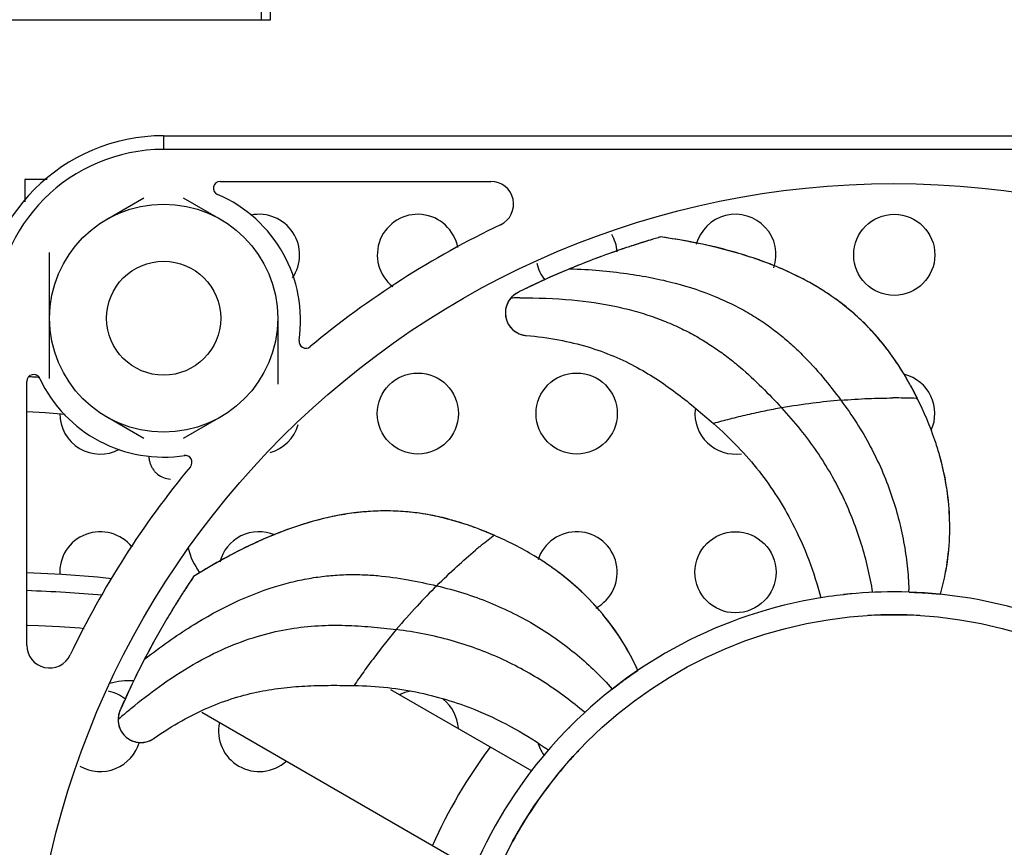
# Model space of a CAD drawing. Header units: inches. Extents: x 0.2 to 16.8, y 0.2 to 10.8.
# Tile 20 of 25: x 10.272 to 11.122, y 5.663 to 6.377. Entities that reach past the tile are written whole.
import ezdxf

# ---------------------------------------------------------------- set-up
doc = ezdxf.new("R2010")
doc.units = ezdxf.units.IN
doc.header["$LTSCALE"] = 0.935
doc.header["$MEASUREMENT"] = 0
doc.layers.get('0').update_dxf_attribs({"linetype": 'CONTINUOUS'})
doc.layers.add('DIMENSIONS', color=7, linetype='CONTINUOUS')
doc.styles.get("Standard").update_dxf_attribs({"font": 'txt', "width": 0.8})
doc.dimstyles.new('DIMSTYLE_2', dxfattribs={"dimtxt": 0.125, "dimasz": 0.18, "dimexe": 0.18, "dimexo": 0.0625, "dimgap": 0.09, "dimtad": 0, "dimtih": 1, "dimtoh": 1, "dimdec": 3, "dimzin": 4, "dimdsep": 46, "dimtxsty": 'STANDARD', "dimblk": '_FILLED', "dimblk1": '_FILLED', "dimblk2": '_FILLED', "dimcen": 0.09, "dimadec": 0, "dimazin": 0, "dimtp": 0.01, "dimtm": 0.01, "dimtfac": 1, "dimtdec": 3, "dimtofl": 0, "dimtmove": 0, "dimatfit": 3, "dimldrblk": '_FILLED', "dimfxl": 1, "dimtolj": 1, "dimtzin": 4, "dimarcsym": 0})

# ---------------------------------------------------------------- blocks, each defined once
blk = doc.blocks.new('_FILLED')
at = {"color": 0, "linetype": 'BYBLOCK'}
blk.add_solid([(0, 0), (-1, 0.1736), (-1, -0.1736)], dxfattribs=at)
blk = doc.blocks.new('*D14')
at = {"layer": 'DIMENSIONS', "color": 2, "linetype": 'CONTINUOUS'}
for p, q in [((14.03925, 7.72406), (15.10175, 7.72406)), ((14.97675, 7.72406), (14.97675, 5.66106)), ((14.97675, 3.34806), (14.97675, 5.41106)), ((10.54125, 3.34806), (15.10175, 3.34806))]:
    blk.add_line(p, q, dxfattribs=at)
at = {"layer": 'DIMENSIONS', "color": 2, "linetype": 'CONTINUOUS', "xscale": 0.18, "yscale": 0.18, "zscale": 0.18}
for p, rotation in [((14.97675, 7.72406), 90), ((14.97675, 3.34806), 270)]:
    blk.add_blockref('_FILLED', p, dxfattribs=dict(at, rotation=rotation))
at = {"layer": 'DIMENSIONS', "color": 2, "linetype": 'CONTINUOUS', "insert": (14.97675, 5.59856), "char_height": 0.125, "width": 1.425, "attachment_point": 2, "line_spacing_factor": 0.9}
blk.add_mtext('4.376{\\Ftxt.shx;\\W1.000000;\\H0.125000; }[111.15]', dxfattribs=at)

msp = doc.modelspace()

# ---------------------------------------------------------------- linework, layer by layer
at = {"color": 7, "linetype": 'CONTINUOUS'}
for p, q in [((10.48075, 7.05406), (10.48075, 6.37706)), ((10.48875, 6.37706), (10.48875, 7.05406)), ((10.18875, 6.37706), (10.48875, 6.37706)), ((10.277, 6.23906), (10.277, 6.2199)), ((10.29616, 6.23906), (10.277, 6.23906)), ((10.34746, 6.20462), (10.37971, 6.22324)), ((10.41364, 6.22325), (10.44589, 6.20462)), ((10.80925, 6.18462), (10.8085, 6.18438)), ((10.80995, 6.18484), (10.80925, 6.18462)), ((10.29825, 6.06739), (10.29825, 6.17621)), ((10.69404, 6.13371), (10.69296, 6.13156)), ((10.69496, 6.13515), (10.69404, 6.13371)), ((10.69614, 6.13676), (10.69496, 6.13515)), ((10.69855, 6.13916), (10.69614, 6.13676)), ((10.4951, 6.11939), (10.4951, 6.06256)), ((10.37971, 6.01553), (10.34746, 6.03415)), ((10.44589, 6.03415), (10.41364, 6.01553)), ((10.30893, 5.89812), (10.27856, 5.89959)), ((10.42252, 5.89641), (10.42149, 5.89486)), ((10.41361, 5.88282), (10.41295, 5.88178)), ((11.05953, 5.88181), (11.06684, 5.8811)), ((10.96364, 5.87809), (10.96335, 5.87803)), ((10.79963, 5.81119), (10.80569, 5.81535)), ((10.35768, 5.77629), (10.35738, 5.77291)), ((10.35738, 5.77291), (10.35751, 5.77091)), ((10.35751, 5.77091), (10.35774, 5.76922)), ((10.72857, 5.7467), (10.72838, 5.74647))]:
    msp.add_line(p, q, dxfattribs=at)
at = {"color": 9, "linetype": 'CONTINUOUS'}
for p, q in [((10.39668, 6.27687), (10.39668, 6.26505)), ((10.39668, 6.27687), (11.65652, 6.27687)), ((11.65652, 6.26505), (10.39668, 6.26505)), ((11.04583, 6.05018), (11.04688, 6.05015)), ((10.68091, 5.93137), (10.68173, 5.93201))]:
    msp.add_line(p, q, dxfattribs=at)
at = {"color": 6, "linetype": 'CONTINUOUS'}
for p, q in [((10.44556, 6.2375), (10.67889, 6.2375)), ((10.82545, 6.18949), (10.82362, 6.18892)), ((10.27856, 5.83717), (10.27856, 6.06479)), ((10.42255, 5.89642), (10.42151, 5.89481)), ((10.71463, 5.7283), (10.59267, 5.79871)), ((10.42953, 5.77925), (10.6658, 5.64284))]:
    msp.add_line(p, q, dxfattribs=at)
at = {"color": 7, "linetype": 'CONTINUOUS'}
for points in [[(10.27856, 6.03878), (10.29433, 6.0379), (10.31158, 6.03654)], [(10.35181, 5.89455), (10.33954, 5.89589), (10.30893, 5.89812)], [(10.27928, 5.85451), (10.28857, 5.85413), (10.30682, 5.85316), (10.32437, 5.85198), (10.32816, 5.85166)]]:
    msp.add_lwpolyline(points, dxfattribs=at)
at = {"color": 6, "linetype": 'CONTINUOUS'}
msp.add_circle((11.0266, 5.48946), 0.74606, dxfattribs=at)
at = {"color": 7, "linetype": 'CONTINUOUS'}
for centre, radius in [((10.39668, 6.11939), 0.09841), ((11.027, 6.17406), 0.035), ((10.39668, 6.11939), 0.04921), ((10.616, 6.03706), 0.035), ((10.753, 6.03706), 0.035), ((10.89, 5.90006), 0.035), ((11.0266, 5.48946), 0.374)]:
    msp.add_circle(centre, radius, dxfattribs=at)
at = {"color": 9, "linetype": 'CONTINUOUS'}
for centre, radius, start, end in [((10.39668, 6.11939), 0.15748, 90, 180), ((10.39668, 6.11939), 0.14567, 90, 180), ((10.70986, 5.61409), 0.52285, 90.84918, 91.50346), ((10.70961, 5.6289), 0.50804, 90.64261, 90.84617), ((10.20605, 4.61509), 1.45555, 86.91268, 87.0768), ((10.21009, 4.69022), 1.38031, 86.68724, 86.91229), ((11.02664, 5.54499), 0.50555, 89.51164, 90.09432), ((11.02641, 5.52349), 0.52705, 87.88743, 89.50603), ((11.00462, 5.51536), 0.52711, 127.88752, 129.50233), ((10.99112, 5.5318), 0.50584, 129.50804, 130.01824), ((11.0266, 5.48946), 0.39369, 90, 96.30778), ((10.74013, 5.87337), 0.29977, 1.82508, 2.20255), ((11.0266, 5.48946), 0.39369, 99.2504, 136.30389), ((10.70385, 5.38134), 0.52285, 130.84918, 131.50346), ((10.69415, 5.39252), 0.50804, 130.64261, 130.84617), ((11.0266, 5.48946), 0.39369, 139.24664, 176.30157)]:
    msp.add_arc(centre, radius, start, end, dxfattribs=at)
at = {"color": 6, "linetype": 'CONTINUOUS'}
for centre, radius, start, end in [((10.44556, 6.23159), 0.00591, 90, 246.78723), ((10.67889, 6.21781), 0.01969, 295.51946, 90), ((10.39668, 6.11761), 0.11811, 351.55966, 66.78723), ((11.0266, 5.48946), 0.7874, 115.51946, 129.74786), ((10.51935, 6.09941), 0.00591, 171.55966, 309.74786), ((10.28447, 6.06479), 0.00591, 25.20877, 180), ((10.39668, 6.11761), 0.11811, 205.1616, 278.98019), ((10.41522, 5.99499), 0.00591, 320.41351, 98.60171), ((11.0266, 5.48946), 0.7874, 140.41351, 154.48054), ((10.47536, 5.93463), 0.05906, 193.44853, 215.78636), ((11.0266, 5.48946), 0.39369, 59.25075, 90), ((10.29825, 5.83717), 0.01969, 180, 334.48054), ((10.36661, 5.74738), 0.05906, 85.94841, 106.21699), ((11.02482, 5.48927), 0.43307, 143.11631, 156.16652)]:
    msp.add_arc(centre, radius, start, end, dxfattribs=at)
at = {"color": 7, "linetype": 'CONTINUOUS'}
for centre, radius, start, end in [((10.479, 6.17406), 0.035, 325.3029, 101.53758), ((10.616, 6.17406), 0.035, 10.41211, 231.65807), ((10.89, 6.17406), 0.035, 341.35465, 165.4215), ((10.753, 6.17406), 0.035, 4.48523, 30.20591), ((11.02546, 5.49271), 0.72491, 107.27149, 108.22016), ((11.03539, 5.46062), 0.75849, 107.40544, 108.10212), ((11.05363, 5.4021), 0.81979, 106.82081, 107.29222), ((11.02824, 5.48379), 0.73425, 106.75505, 107.27182), ((11.07956, 5.31587), 0.90984, 106.21901, 106.81223), ((11.03507, 5.4611), 0.75794, 106.05473, 106.755), ((10.76211, 5.71506), 0.47863, 78.41824, 82.39483), ((11.01922, 5.50959), 0.70693, 109.59442, 112.59183), ((11.01964, 5.50839), 0.70819, 108.88882, 109.59364), ((11.03078, 5.4767), 0.74178, 109.44755, 109.58292), ((11.0336, 5.46869), 0.75028, 109.30528, 109.44752), ((11.03316, 5.46998), 0.7489, 108.91972, 109.30574), ((11.02978, 5.4798), 0.73853, 108.69227, 108.91893), ((11.02458, 5.49383), 0.72357, 108.10586, 108.88614), ((11.02734, 5.48702), 0.7309, 108.22067, 108.6923), ((11.02824, 5.48547), 0.73267, 110.32507, 112.55573), ((10.79584, 5.84468), 0.34454, 69.69426, 73.26), ((10.7851, 5.81249), 0.37847, 72.49632, 73.1067), ((10.79422, 5.84076), 0.34877, 69.66914, 72.52968), ((10.80551, 5.87166), 0.31588, 68.31898, 69.64076), ((10.753, 6.17406), 0.035, 191.85483, 218.17275), ((11.01296, 5.52204), 0.69306, 112.55052, 115.03566), ((11.02997, 5.48291), 0.7357, 112.79306, 113.50016), ((11.02608, 5.49213), 0.72569, 112.58647, 112.79167), ((11.03214, 5.47772), 0.74132, 114.44771, 116.24046), ((11.03392, 5.4739), 0.74554, 114.05557, 114.45095), ((11.03291, 5.47616), 0.74305, 113.5002, 114.05561), ((10.83844, 5.9427), 0.23748, 56.77649, 60.85703), ((10.8389, 5.94374), 0.23635, 59.23143, 60.83064), ((10.71116, 6.12404), 0.01969, 116.41379, 265.22533), ((10.71263, 6.12235), 0.02191, 112.43737, 118.00188), ((11.02828, 5.4856), 0.73255, 116.24217, 116.41374), ((11.04692, 5.44774), 0.77475, 114.98575, 116.24888), ((10.84247, 5.94974), 0.22937, 56.46751, 59.23143), ((10.84483, 5.95263), 0.22567, 55.33325, 56.75304), ((10.84472, 5.95317), 0.22527, 55.23058, 56.46315), ((10.71047, 6.12401), 0.019, 179.81807, 188.98774), ((10.86207, 5.97397), 0.19815, 43.41799, 45.89135), ((10.85351, 5.96583), 0.20996, 39.62284, 45.76045), ((10.71176, 6.12509), 0.02089, 236.03831, 238.90736), ((10.85764, 5.96996), 0.20412, 39.46589, 43.38099), ((10.84854, 5.96167), 0.21644, 34.64758, 39.6303), ((10.83328, 5.94976), 0.23577, 31.76248, 34.92117), ((10.8104, 5.93556), 0.2627, 29.58693, 31.76855), ((11.027, 6.03706), 0.035, 335.9527, 75.12009), ((10.7773, 5.91484), 0.3017, 29.02684, 30.13615), ((10.7916, 5.92479), 0.28437, 28.92524, 29.60526), ((10.78191, 5.91942), 0.29544, 28.50289, 28.92635), ((10.76882, 5.91011), 0.31142, 28.75969, 29.03118), ((10.77446, 5.91537), 0.30392, 28.25616, 28.50367), ((10.76945, 5.91045), 0.3107, 27.89666, 28.76124), ((10.7656, 5.91062), 0.31398, 27.78151, 28.25487), ((10.73924, 5.89682), 0.34373, 26.49115, 27.76819), ((10.77505, 5.9134), 0.30437, 26.71922, 27.89769), ((10.89, 6.03706), 0.035, 174.22751, 278.48154), ((10.342, 6.03706), 0.035, 180, 298.19205), ((10.479, 6.03706), 0.035, 285.74154, 344.33009), ((10.82624, 5.9342), 0.24903, 15.74584, 16.2024), ((10.82899, 5.93408), 0.2464, 14.74982, 15.94663), ((10.82838, 5.9348), 0.24681, 14.96505, 15.7463), ((10.83004, 5.93525), 0.24508, 14.46408, 14.96444), ((10.83749, 5.93695), 0.23745, 6.71705, 14.51611), ((10.85034, 5.93836), 0.22452, 0.05289, 6.7436), ((10.8555, 5.93902), 0.21938, 359.88057, 6.7375), ((10.59081, 5.71681), 0.23635, 99.23143, 100.83064), ((10.59113, 5.71572), 0.23748, 96.77649, 100.85703), ((10.58943, 5.7256), 0.22746, 95.23559, 99.24345), ((10.58964, 5.72743), 0.22567, 95.33325, 96.75304), ((10.58913, 5.75486), 0.19815, 83.41799, 85.89135), ((10.5878, 5.74313), 0.20996, 79.62284, 85.76045), ((10.58831, 5.74894), 0.20412, 79.46589, 83.38099), ((10.58666, 5.73674), 0.21644, 74.64758, 79.6303), ((10.61156, 5.64013), 0.31588, 108.31898, 109.64076), ((10.58263, 5.71781), 0.23577, 71.76248, 74.92117), ((10.57254, 5.68734), 0.26787, 68.89068, 71.75208), ((10.5622, 5.65508), 0.3017, 69.02683, 70.13615), ((10.8557, 5.93842), 0.21916, 359.72164, 0.03751), ((10.86111, 5.93907), 0.21377, 359.54024, 359.86405), ((10.342, 5.90006), 0.035, 38.39841, 183.23932), ((10.479, 5.90006), 0.035, 67.30962, 165.61054), ((10.63396, 5.58168), 0.37847, 112.49632, 113.1067), ((10.6215, 5.61324), 0.34454, 109.69426, 113.26), ((10.62278, 5.6092), 0.34877, 109.66914, 112.52968), ((10.56278, 5.66155), 0.29544, 68.50289, 68.92635), ((10.55874, 5.646), 0.31142, 68.75969, 69.03117), ((10.55968, 5.65366), 0.30392, 68.25616, 68.50367), ((10.55901, 5.64667), 0.3107, 67.89666, 68.76124), ((10.54776, 5.6242), 0.3357, 66.47924, 68.22958), ((10.5614, 5.65253), 0.30437, 66.71922, 67.89769), ((10.753, 5.90006), 0.035, 297.98056, 162.17612), ((10.86176, 5.93909), 0.21313, 344.21297, 359.53499), ((10.67897, 5.49227), 0.47863, 118.41812, 122.39484), ((10.58724, 5.70136), 0.24903, 55.74584, 56.20236), ((10.58943, 5.70304), 0.2464, 54.74982, 55.94663), ((10.58849, 5.7032), 0.24681, 54.96505, 55.7463), ((10.58948, 5.70462), 0.24508, 54.46408, 54.96444), ((10.59409, 5.7107), 0.23745, 46.71705, 54.5161), ((11.04056, 5.48031), 0.74504, 146.04774, 147.27564), ((11.13983, 5.41628), 0.86317, 146.3273, 147.28192), ((11.05238, 5.4727), 0.7591, 147.39065, 148.10188), ((11.02362, 5.49123), 0.72488, 147.27789, 148.02574), ((10.6032, 5.72021), 0.22429, 39.82995, 46.74667), ((10.60656, 5.72387), 0.21938, 39.88057, 46.7375), ((11.03297, 5.42961), 0.45381, 95.37293, 98.78744), ((11.0299, 5.48735), 0.73227, 148.02807, 148.91989), ((11.02224, 5.49151), 0.72357, 148.10586, 148.88614), ((11.0091, 5.49949), 0.70819, 148.88882, 149.59364), ((11.04421, 5.47872), 0.74898, 148.91962, 149.58215), ((10.61082, 5.72751), 0.21377, 39.54024, 39.86405), ((10.61131, 5.72794), 0.21313, 24.21297, 39.53499), ((11.02659, 5.48869), 0.37479, 86.55462, 93.44651), ((11.02213, 5.49197), 0.72323, 149.60257, 152.5703), ((11.00796, 5.49982), 0.70704, 149.56972, 152.59183), ((10.99521, 5.50565), 0.69306, 152.55052, 155.03566), ((11.0334, 5.48662), 0.7357, 152.79306, 153.50016), ((11.02448, 5.49118), 0.72569, 152.58647, 152.79167), ((11.03998, 5.48333), 0.74305, 153.5002, 154.05561), ((11.03839, 5.48403), 0.74132, 154.44771, 156.24046), ((11.04221, 5.48225), 0.74554, 154.05557, 154.45095), ((10.342, 5.76306), 0.035, 51.66285, 78.36365), ((11.06899, 5.47056), 0.77475, 154.98575, 156.24888), ((10.616, 5.76306), 0.035, 100.77665, 116.30234), ((10.616, 5.76306), 0.035, 3.85615, 51.3747), ((10.37706, 5.77282), 0.01969, 156.41379, 305.22533), ((10.37927, 5.77247), 0.02191, 152.43737, 158.00188), ((11.03037, 5.48758), 0.73255, 156.24217, 156.41374), ((10.479, 5.76306), 0.035, 168.02434, 311.99595), ((10.37824, 5.77362), 0.02111, 213.23037, 216.30456), ((11.06996, 5.44771), 0.45381, 135.37293, 138.78744), ((10.342, 5.76306), 0.035, 239.80976, 344.4054), ((10.37684, 5.77401), 0.02089, 276.03831, 278.90736), ((10.753, 5.76306), 0.035, 198.67898, 217.84204), ((11.02557, 5.49039), 0.37263, 136.57253, 138.49369)]:
    msp.add_arc(centre, radius, start, end, dxfattribs=at)
for points, knots in [([(10.89507, 6.17461), (10.88938, 6.17633), (10.86649, 6.18265), (10.84308, 6.187), (10.82545, 6.18949)], [0, 0, 0, 0, 0.250199, 1, 1, 1, 1]), ([(10.89508, 6.17463), (10.89204, 6.17555), (10.87986, 6.17909), (10.86752, 6.18204), (10.8582, 6.18395)], [0, 0, 0, 0, 0.250128, 1, 1, 1, 1]), ([(10.89508, 6.17463), (10.89204, 6.17555), (10.87986, 6.17909), (10.86752, 6.18204), (10.8582, 6.18395)], [0, 0, 0, 0, 0.250128, 1, 1, 1, 1]), ([(10.95409, 6.15011), (10.94789, 6.15357), (10.9352, 6.15995), (10.92205, 6.16533), (10.9154, 6.1678)], [0, 0, 0, 0, 0.500056, 1, 1, 1, 1]), ([(10.9541, 6.15012), (10.95153, 6.15156), (10.94116, 6.1571), (10.9304, 6.16193), (10.9222, 6.16519)], [0, 0, 0, 0, 0.250043, 1, 1, 1, 1]), ([(10.70234, 6.1417), (10.70199, 6.14151), (10.70067, 6.14076), (10.69942, 6.13988), (10.69855, 6.13916)], [0, 0, 0, 0, 0.257785, 1, 1, 1, 1]), ([(10.99998, 6.11624), (10.99791, 6.11826), (10.98944, 6.12612), (10.98031, 6.13328), (10.97319, 6.13822)], [0, 0, 0, 0, 0.249861, 1, 1, 1, 1]), ([(10.99998, 6.11625), (10.99791, 6.11826), (10.98944, 6.12612), (10.98031, 6.13328), (10.97319, 6.13822)], [0, 0, 0, 0, 0.249861, 1, 1, 1, 1]), ([(10.99999, 6.11625), (10.99585, 6.12028), (10.98721, 6.128), (10.97795, 6.13495), (10.9732, 6.13823)], [0, 0, 0, 0, 0.500092, 1, 1, 1, 1]), ([(10.69296, 6.13156), (10.69254, 6.13058), (10.69188, 6.12851), (10.69158, 6.12635), (10.69151, 6.12525)], [0, 0, 0, 0, 0.492419, 1, 1, 1, 1]), ([(10.6917, 6.12104), (10.69178, 6.12056), (10.69217, 6.11853), (10.69288, 6.11655), (10.6936, 6.11514)], [0, 0, 0, 0, 0.236118, 1, 1, 1, 1]), ([(10.6936, 6.11514), (10.69401, 6.11435), (10.69493, 6.11282), (10.69603, 6.11142), (10.69662, 6.11076)], [0, 0, 0, 0, 0.503831, 1, 1, 1, 1]), ([(10.69662, 6.11076), (10.69715, 6.11019), (10.69824, 6.10911), (10.69947, 6.10819), (10.70009, 6.10776)], [0, 0, 0, 0, 0.507656, 1, 1, 1, 1]), ([(10.70485, 6.10539), (10.70522, 6.10527), (10.70674, 6.1048), (10.70832, 6.10451), (10.70952, 6.10442)], [0, 0, 0, 0, 0.245442, 1, 1, 1, 1]), ([(11.02658, 6.08468), (11.02568, 6.08597), (11.02205, 6.0911), (11.01821, 6.09608), (11.01522, 6.09971)], [0, 0, 0, 0, 0.250214, 1, 1, 1, 1]), ([(11.02658, 6.08468), (11.02568, 6.08597), (11.02205, 6.09109), (11.01821, 6.09607), (11.01522, 6.0997)], [0, 0, 0, 0, 0.250214, 1, 1, 1, 1]), ([(11.03823, 6.06632), (11.03732, 6.06789), (11.03362, 6.07412), (11.02968, 6.08022), (11.02658, 6.08468)], [0, 0, 0, 0, 0.250175, 1, 1, 1, 1]), ([(11.03823, 6.06632), (11.03732, 6.06789), (11.03362, 6.07412), (11.02968, 6.08022), (11.02658, 6.08468)], [0, 0, 0, 0, 0.250175, 1, 1, 1, 1]), ([(11.06591, 6.00178), (11.06472, 6.00595), (11.05952, 6.0225), (11.05271, 6.03852), (11.04688, 6.05015)], [0, 0, 0, 0, 0.250127, 1, 1, 1, 1]), ([(10.38396, 5.99986), (10.38401, 5.99854), (10.38423, 5.99678), (10.38467, 5.99508), (10.3848, 5.99465)], [0, 0, 0, 0, 0.749722, 1, 1, 1, 1]), ([(10.3848, 5.99465), (10.38508, 5.99369), (10.3858, 5.99181), (10.38729, 5.98919), (10.38916, 5.98683), (10.39212, 5.98411), (10.39653, 5.9816), (10.40046, 5.98063), (10.40245, 5.9804)], [0, 0, 0, 0, 0.125009, 0.250069, 0.375196, 0.500325, 0.750126, 1, 1, 1, 1]), ([(11.07337, 5.96476), (11.07242, 5.97287), (11.07056, 5.98362), (11.06797, 5.99419), (11.06727, 5.99682)], [0, 0, 0, 0, 0.749899, 1, 1, 1, 1]), ([(10.5464, 5.94895), (10.53943, 5.94761), (10.5256, 5.94434), (10.51207, 5.94001), (10.50539, 5.93763)], [0, 0, 0, 0, 0.500056, 1, 1, 1, 1]), ([(10.54639, 5.94896), (10.54351, 5.94841), (10.53199, 5.94599), (10.52066, 5.94277), (10.51228, 5.94)], [0, 0, 0, 0, 0.250043, 1, 1, 1, 1]), ([(10.60332, 5.9525), (10.60044, 5.95271), (10.5889, 5.95329), (10.57731, 5.9529), (10.56867, 5.95211)], [0, 0, 0, 0, 0.249861, 1, 1, 1, 1]), ([(10.60332, 5.9525), (10.60044, 5.95271), (10.5889, 5.95329), (10.57731, 5.9529), (10.56867, 5.95211)], [0, 0, 0, 0, 0.249861, 1, 1, 1, 1]), ([(10.60333, 5.95251), (10.59756, 5.95294), (10.58598, 5.95329), (10.57442, 5.95266), (10.56867, 5.95213)], [0, 0, 0, 0, 0.500092, 1, 1, 1, 1]), ([(10.64398, 5.94541), (10.64247, 5.94583), (10.63639, 5.94742), (10.63025, 5.94877), (10.62562, 5.94962)], [0, 0, 0, 0, 0.250214, 1, 1, 1, 1]), ([(10.64398, 5.94541), (10.64247, 5.94583), (10.63639, 5.94742), (10.63026, 5.94877), (10.62563, 5.94962)], [0, 0, 0, 0, 0.250214, 1, 1, 1, 1]), ([(10.66471, 5.93884), (10.66301, 5.93945), (10.65616, 5.94185), (10.64923, 5.94399), (10.64398, 5.94541)], [0, 0, 0, 0, 0.250175, 1, 1, 1, 1]), ([(10.66471, 5.93884), (10.66301, 5.93945), (10.65616, 5.94185), (10.64923, 5.94399), (10.64398, 5.94541)], [0, 0, 0, 0, 0.250175, 1, 1, 1, 1]), ([(10.48544, 5.92978), (10.47998, 5.92743), (10.45838, 5.91756), (10.43765, 5.90585), (10.42255, 5.89642)], [0, 0, 0, 0, 0.250199, 1, 1, 1, 1]), ([(10.48543, 5.9298), (10.48251, 5.92855), (10.47091, 5.92343), (10.45956, 5.91775), (10.45119, 5.91323)], [0, 0, 0, 0, 0.250128, 1, 1, 1, 1]), ([(10.48543, 5.9298), (10.48251, 5.92855), (10.47091, 5.92343), (10.45956, 5.91775), (10.45119, 5.91323)], [0, 0, 0, 0, 0.250128, 1, 1, 1, 1]), ([(10.7274, 5.90719), (10.72381, 5.90962), (10.70919, 5.91896), (10.69367, 5.92685), (10.68173, 5.93201)], [0, 0, 0, 0, 0.250127, 1, 1, 1, 1]), ([(11.06684, 5.8811), (11.06952, 5.8902), (11.07349, 5.90885), (11.07481, 5.92785), (11.07486, 5.93736)], [0, 0, 0, 0, 0.499307, 1, 1, 1, 1]), ([(10.75691, 5.88363), (10.75098, 5.88923), (10.74264, 5.89627), (10.73386, 5.9027), (10.73164, 5.90427)], [0, 0, 0, 0, 0.749899, 1, 1, 1, 1]), ([(11.03974, 5.88291), (11.04178, 5.88285), (11.04838, 5.8826), (11.05498, 5.8822), (11.05953, 5.88181)], [0, 0, 0, 0, 0.30807, 1, 1, 1, 1]), ([(10.80569, 5.81535), (10.80187, 5.82409), (10.79286, 5.84102), (10.78157, 5.85652), (10.77544, 5.86386)], [0, 0, 0, 0, 0.499309, 1, 1, 1, 1]), ([(10.80569, 5.81535), (10.80187, 5.82409), (10.79286, 5.84102), (10.78157, 5.85652), (10.77544, 5.86386)], [0, 0, 0, 0, 0.499308, 1, 1, 1, 1]), ([(10.78376, 5.79932), (10.78536, 5.80057), (10.79058, 5.80463), (10.79589, 5.80856), (10.79963, 5.81119)], [0, 0, 0, 0, 0.30807, 1, 1, 1, 1]), ([(10.35896, 5.78067), (10.35881, 5.78031), (10.35827, 5.77889), (10.35788, 5.77741), (10.35768, 5.77629)], [0, 0, 0, 0, 0.257785, 1, 1, 1, 1]), ([(10.35774, 5.76922), (10.35785, 5.76858), (10.35812, 5.76732), (10.35895, 5.76486), (10.35987, 5.76313), (10.36058, 5.76204)], [0, 0, 0, 0, 0.250949, 0.498649, 1, 1, 1, 1]), ([(10.36196, 5.76019), (10.36288, 5.75908), (10.36513, 5.75694), (10.36781, 5.75536), (10.36933, 5.75472)], [0, 0, 0, 0, 0.465918, 1, 1, 1, 1]), ([(10.36933, 5.75472), (10.37011, 5.75438), (10.37172, 5.75383), (10.37338, 5.75347), (10.37421, 5.75334)], [0, 0, 0, 0, 0.5031, 1, 1, 1, 1]), ([(10.37421, 5.75334), (10.37502, 5.75322), (10.37663, 5.75308), (10.37825, 5.75315), (10.37904, 5.75324)], [0, 0, 0, 0, 0.508452, 1, 1, 1, 1]), ([(10.38422, 5.75448), (10.38458, 5.75462), (10.38605, 5.75524), (10.38744, 5.75603), (10.38842, 5.75674)], [0, 0, 0, 0, 0.245442, 1, 1, 1, 1]), ([(10.74651, 5.73734), (10.73283, 5.72187), (10.71418, 5.69688), (10.69372, 5.66094), (10.68066, 5.63277), (10.66997, 5.60362), (10.65901, 5.56373), (10.65459, 5.53286), (10.65331, 5.51223)], [0, 0, 0, 0, 0.249867, 0.374901, 0.499927, 0.624964, 0.750038, 1, 1, 1, 1])]:
    msp.add_open_spline(points, degree=3, knots=knots, dxfattribs=at)
at = {"color": 9, "linetype": 'CONTINUOUS'}
for points, knots in [([(10.74718, 6.16211), (10.75571, 6.16179), (10.77214, 6.16082), (10.79579, 6.15819), (10.81757, 6.15454), (10.84339, 6.1486), (10.867, 6.1408), (10.8882, 6.13117), (10.90228, 6.12352), (10.91516, 6.11531), (10.92694, 6.10661), (10.93774, 6.0975), (10.95081, 6.08509), (10.96537, 6.0689), (10.9759, 6.05531), (10.98094, 6.04858)], [0, 0, 0, 0, 0.094594, 0.182231, 0.263543, 0.339162, 0.475752, 0.538013, 0.59699, 0.653202, 0.707115, 0.75913, 0.80958, 0.906746, 1, 1, 1, 1]), ([(10.70391, 6.1369), (10.71891, 6.13707), (10.74694, 6.13615), (10.78056, 6.13124), (10.8043, 6.12536), (10.82022, 6.12029), (10.83493, 6.11449), (10.84855, 6.10802), (10.86117, 6.10099), (10.87288, 6.09345), (10.8838, 6.08549), (10.89729, 6.07453), (10.91275, 6.06012), (10.92432, 6.04802), (10.92995, 6.04201)], [0, 0, 0, 0, 0.176948, 0.330406, 0.399913, 0.465385, 0.527396, 0.586482, 0.643132, 0.697781, 0.750797, 0.802489, 0.902789, 1, 1, 1, 1]), ([(10.98094, 6.04858), (10.97285, 6.04791), (10.95579, 6.0461), (10.93884, 6.04355), (10.92995, 6.04201)], [0, 0, 0, 0, 0.473792, 1, 1, 1, 1]), ([(10.98094, 6.04858), (10.98883, 6.04922), (11.00378, 6.05019), (11.01875, 6.05053), (11.02581, 6.05054)], [0, 0, 0, 0, 0.528657, 1, 1, 1, 1]), ([(10.98094, 6.04858), (10.98574, 6.04216), (10.99472, 6.02918), (11.00647, 6.00905), (11.01634, 5.98867), (11.02439, 5.96809), (11.0307, 5.94737), (11.03534, 5.92656), (11.03839, 5.90574), (11.03941, 5.89182), (11.03967, 5.88489)], [0, 0, 0, 0, 0.136105, 0.267739, 0.395624, 0.520431, 0.64277, 0.763181, 0.882129, 1, 1, 1, 1]), ([(10.92995, 6.04201), (10.92508, 6.04116), (10.91511, 6.03924), (10.90013, 6.03596), (10.88532, 6.03237), (10.87564, 6.02979), (10.87098, 6.02847)], [0, 0, 0, 0, 0.244832, 0.503273, 0.760085, 1, 1, 1, 1]), ([(11.00845, 5.8827), (11.00611, 5.8967), (11.00122, 5.91765), (10.99179, 5.94485), (10.98306, 5.96514), (10.9726, 5.98511), (10.96033, 6.0047), (10.94614, 6.02385), (10.93556, 6.03602), (10.92995, 6.04201)], [0, 0, 0, 0, 0.236343, 0.356675, 0.478959, 0.60374, 0.731668, 0.863482, 1, 1, 1, 1]), ([(10.63223, 5.88842), (10.63795, 5.89407), (10.64894, 5.90457), (10.66037, 5.9146), (10.66585, 5.9192)], [0, 0, 0, 0, 0.529009, 1, 1, 1, 1]), ([(10.38019, 5.82513), (10.38692, 5.83038), (10.40013, 5.84019), (10.41994, 5.85338), (10.43897, 5.86458), (10.46257, 5.87663), (10.48567, 5.88583), (10.5081, 5.89207), (10.5238, 5.89527), (10.53895, 5.89726), (10.55356, 5.89817), (10.56769, 5.89813), (10.58568, 5.89702), (10.60724, 5.89398), (10.62404, 5.89034), (10.63223, 5.88842)], [0, 0, 0, 0, 0.094594, 0.182231, 0.263543, 0.339162, 0.475752, 0.538013, 0.59699, 0.653202, 0.707115, 0.75913, 0.80958, 0.906746, 1, 1, 1, 1]), ([(10.63223, 5.88842), (10.62646, 5.88271), (10.61456, 5.87036), (10.60321, 5.85751), (10.59739, 5.85061)], [0, 0, 0, 0, 0.473792, 1, 1, 1, 1]), ([(10.63223, 5.88842), (10.64012, 5.88657), (10.65552, 5.88235), (10.6777, 5.87436), (10.69857, 5.86493), (10.71815, 5.85416), (10.73645, 5.84214), (10.7535, 5.82896), (10.76931, 5.81472), (10.77908, 5.80454), (10.78376, 5.79932)], [0, 0, 0, 0, 0.136174, 0.267829, 0.395706, 0.520488, 0.642799, 0.763187, 0.882124, 1, 1, 1, 1]), ([(10.27861, 5.8845), (10.28972, 5.88407), (10.31136, 5.88305), (10.33298, 5.88151), (10.34348, 5.88058)], [0, 0, 0, 0, 0.513222, 1, 1, 1, 1]), ([(10.39622, 5.80381), (10.40579, 5.81055), (10.42449, 5.82247), (10.45283, 5.83644), (10.47974, 5.84595), (10.50534, 5.85167), (10.52974, 5.85431), (10.55308, 5.85455), (10.57552, 5.85311), (10.59017, 5.85148), (10.59739, 5.85061)], [0, 0, 0, 0, 0.165433, 0.312635, 0.445559, 0.567804, 0.682408, 0.791693, 0.897242, 1, 1, 1, 1]), ([(10.59739, 5.85061), (10.59421, 5.84684), (10.5878, 5.83896), (10.57844, 5.82682), (10.5694, 5.81455), (10.56365, 5.80634), (10.56093, 5.80234)], [0, 0, 0, 0, 0.244832, 0.503273, 0.760085, 1, 1, 1, 1]), ([(10.75993, 5.77904), (10.74913, 5.78826), (10.73193, 5.80116), (10.70722, 5.81594), (10.68749, 5.82586), (10.66664, 5.83444), (10.64464, 5.84156), (10.62147, 5.84711), (10.60553, 5.84964), (10.59739, 5.85061)], [0, 0, 0, 0, 0.236343, 0.356675, 0.478959, 0.60374, 0.731668, 0.863482, 1, 1, 1, 1]), ([(10.36324, 5.77801), (10.36603, 5.78041), (10.37672, 5.78938), (10.38781, 5.79788), (10.39622, 5.80381)], [0, 0, 0, 0, 0.262983, 1, 1, 1, 1])]:
    msp.add_open_spline(points, degree=3, knots=knots, dxfattribs=at)
at = {"color": 6, "linetype": 'CONTINUOUS'}
for points, knots in [([(10.70952, 6.10442), (10.71897, 6.10363), (10.73693, 6.10128), (10.76228, 6.09518), (10.78489, 6.08704), (10.80516, 6.07724), (10.82348, 6.06612), (10.84027, 6.05407), (10.85594, 6.04143), (10.86601, 6.03277), (10.87098, 6.02847)], [0, 0, 0, 0, 0.156148, 0.297931, 0.428685, 0.55134, 0.668282, 0.7813, 0.891613, 1, 1, 1, 1]), ([(10.87098, 6.02847), (10.87833, 6.02212), (10.89214, 6.00899), (10.91049, 5.98778), (10.92615, 5.96568), (10.93503, 5.95028), (10.93905, 5.9425)], [0, 0, 0, 0, 0.264153, 0.517231, 0.761784, 1, 1, 1, 1]), ([(10.93905, 5.9425), (10.94438, 5.93219), (10.95374, 5.9111), (10.96072, 5.88912), (10.96364, 5.87809)], [0, 0, 0, 0, 0.504219, 1, 1, 1, 1]), ([(10.38842, 5.75674), (10.39616, 5.7622), (10.41143, 5.77195), (10.43477, 5.78357), (10.45732, 5.79187), (10.47915, 5.79739), (10.50033, 5.80065), (10.52094, 5.80221), (10.54107, 5.8026), (10.55435, 5.80244), (10.56093, 5.80234)], [0, 0, 0, 0, 0.156148, 0.297931, 0.428685, 0.55134, 0.668282, 0.7813, 0.891613, 1, 1, 1, 1]), ([(10.56093, 5.80234), (10.57063, 5.80219), (10.58965, 5.80102), (10.61734, 5.79657), (10.64355, 5.78971), (10.66024, 5.78361), (10.66833, 5.78024)], [0, 0, 0, 0, 0.264153, 0.517231, 0.761784, 1, 1, 1, 1]), ([(10.66833, 5.78024), (10.67904, 5.77577), (10.69977, 5.76562), (10.71924, 5.75327), (10.72857, 5.7467)], [0, 0, 0, 0, 0.504219, 1, 1, 1, 1])]:
    msp.add_open_spline(points, degree=3, knots=knots, dxfattribs=at)

# ---------------------------------------------------------------- dimensions: what is measured, and where the dimension line sits
at = {"layer": 'DIMENSIONS', "color": 2, "linetype": 'CONTINUOUS'}
dim = msp.add_linear_dim(base=(14.97675, 3.34806), p1=(14.03925, 7.72406), p2=(10.54125, 3.34806), angle=270, dimstyle='DIMSTYLE_2', dxfattribs=at)
dim.commit()
dim.dimension.update_dxf_attribs({"geometry": '*D14', "text_midpoint": (14.82675, 5.53606), "dimtype": 160})

doc.saveas('drawing.dxf')
